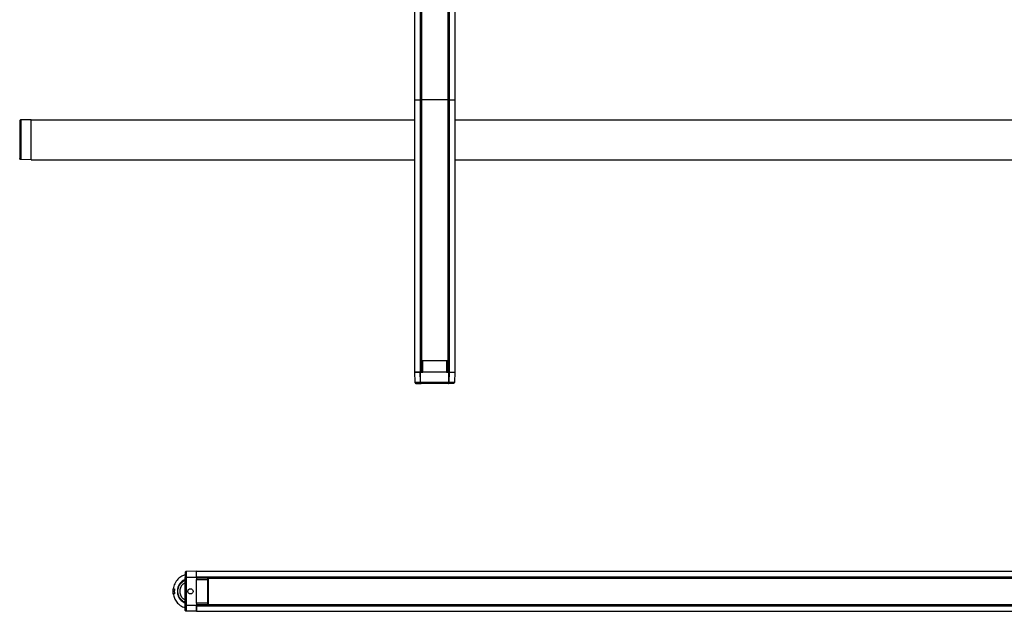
# Model space of a CAD drawing. Header units: millimetres. Extents: x 2355 to 3494, y 2627 to 6324.
# Tile 1 of 16: x 2355 to 2921, y 2811 to 3151. Entities that reach past the tile are written whole.
import ezdxf

# ---------------------------------------------------------------- set-up
doc = ezdxf.new("R2010")
doc.units = ezdxf.units.MM
doc.header["$LTSCALE"] = 20

msp = doc.modelspace()

# ---------------------------------------------------------------- linework, layer by layer
at = {"color": 7, "linetype": 'Continuous', "lineweight": 25}
for p, q in [((2581.94, 3183.52), (2581.94, 3105.26)), ((2585.1, 3183.52), (2585.1, 3105.26)), ((2585.54, 3183.52), (2585.54, 3105.26)), ((2585.71, 3183.52), (2585.71, 3105.26)), ((2585.89, 3183.52), (2585.89, 3105.26)), ((2600.99, 3183.52), (2600.99, 3105.26)), ((2601.19, 3183.52), (2601.19, 3105.26)), ((2601.35, 3183.52), (2601.35, 3105.26)), ((2601.78, 3183.52), (2601.78, 3105.26)), ((2604.94, 3183.52), (2604.94, 3105.26)), ((2581.94, 3105.26), (2581.94, 2948.91)), ((2585.1, 3105.26), (2585.1, 2948.91)), ((2585.54, 3105.26), (2585.54, 2948.91)), ((2585.54, 3105.26), (2585.71, 3105.26)), ((2585.71, 3105.26), (2585.71, 2955.41)), ((2585.89, 3105.26), (2585.89, 2955.41)), ((2600.99, 3105.26), (2585.89, 3105.26)), ((2600.99, 3105.26), (2600.99, 2955.41)), ((2601.19, 3105.26), (2601.19, 2955.41)), ((2601.19, 3105.26), (2601.35, 3105.26)), ((2601.35, 3105.26), (2601.35, 2948.91)), ((2601.78, 3105.26), (2601.78, 2948.91)), ((2604.94, 3105.26), (2604.94, 2948.91)), ((2361.63, 3093.91), (2355.82, 3093.8)), ((2361.63, 3093.91), (2581.94, 3093.91)), ((2604.94, 3093.91), (2931.94, 3093.91)), ((2361.63, 3070.91), (2355.82, 3071.01)), ((2361.63, 3070.91), (2581.94, 3070.91)), ((2604.94, 3070.91), (2931.94, 3070.91)), ((2585.74, 2955.41), (2585.74, 2948.91)), ((2585.74, 2955.41), (2585.74, 2948.91)), ((2585.96, 2955.41), (2585.85, 2948.91)), ((2600.99, 2955.41), (2585.89, 2955.41)), ((2585.89, 2955.41), (2585.89, 2951.7)), ((2600.3, 2955.41), (2586.59, 2955.41)), ((2586.59, 2948.91), (2586.59, 2955.41)), ((2600.3, 2955.41), (2600.3, 2948.91)), ((2601.05, 2948.91), (2600.94, 2955.41)), ((2601.14, 2955.41), (2601.14, 2948.91)), ((2601.14, 2955.41), (2601.14, 2948.91)), ((2581.94, 2948.91), (2582.05, 2943.09)), ((2585.24, 2943.09), (2585.2, 2948.91)), ((2585.39, 2943.09), (2585.35, 2948.91)), ((2585.35, 2948.91), (2586.59, 2948.91)), ((2600.3, 2948.91), (2586.59, 2948.91)), ((2600.3, 2948.91), (2601.54, 2948.91)), ((2601.49, 2943.09), (2601.54, 2948.91)), ((2601.69, 2948.91), (2601.65, 2943.09)), ((2604.94, 2948.91), (2604.84, 2943.09)), ((2585.39, 2943.09), (2601.49, 2943.09)), ((2601.27, 2942.41), (2585.62, 2942.41)), ((2456.63, 2834.41), (2450.82, 2834.3)), ((2456.63, 2834.41), (3480.44, 2834.41)), ((2450.13, 2815.08), (2450.13, 2830.73)), ((2450.82, 2831.11), (2456.63, 2831.15)), ((2450.82, 2830.96), (2456.63, 2831)), ((2450.82, 2830.96), (2450.82, 2814.85)), ((2456.63, 2831.25), (3480.44, 2831.25)), ((2456.63, 2831), (2456.63, 2829.76)), ((2456.63, 2830.81), (3480.44, 2830.81)), ((2456.63, 2830.61), (2463.44, 2830.61)), ((2456.63, 2830.61), (2463.44, 2830.61)), ((2463.14, 2830.39), (2456.63, 2830.5)), ((2456.63, 2816.05), (2456.63, 2829.76)), ((2456.63, 2829.76), (2463.14, 2829.76)), ((2463.44, 2830.46), (2459.42, 2830.46)), ((2463.14, 2816.05), (2463.14, 2829.76)), ((2463.44, 2830.66), (3473.94, 2830.66)), ((2463.44, 2830.46), (3473.94, 2830.46)), ((2463.44, 2830.46), (2463.44, 2815.36)), ((2443.19, 2822.91), (2443.93, 2822.91)), ((2443.33, 2824.41), (2443.9, 2824.41)), ((2443.9, 2821.41), (2443.33, 2821.41)), ((2456.63, 2816.05), (2456.63, 2814.81)), ((2463.14, 2816.05), (2456.63, 2816.05)), ((2450.82, 2814.85), (2456.63, 2814.81)), ((2456.63, 2814.66), (2450.82, 2814.7)), ((2456.63, 2811.41), (2450.82, 2811.51)), ((2456.63, 2815.3), (2463.14, 2815.41)), ((2456.63, 2815.36), (2463.44, 2815.36)), ((2456.63, 2815.21), (2463.44, 2815.21)), ((2456.63, 2815.21), (2463.44, 2815.21)), ((2456.63, 2815), (3480.44, 2815)), ((2456.63, 2814.57), (3480.44, 2814.57)), ((2456.63, 2811.41), (3480.44, 2811.41)), ((2463.44, 2815.36), (3473.94, 2815.36)), ((2463.44, 2815.17), (3473.94, 2815.17))]:
    msp.add_line(p, q, dxfattribs=at)
for points, degree in [([(2581.94, 3105.26), (2582.01, 3105.26), (2582.15, 3105.26)], 2), ([(2582.15, 3105.26), (2582.28, 3105.26), (2582.49, 3105.26), (2582.76, 3105.26)], 3), ([(2582.76, 3105.26), (2583.03, 3105.26), (2583.37, 3105.26), (2583.76, 3105.26)], 3), ([(2583.76, 3105.26), (2584.16, 3105.26), (2584.61, 3105.26), (2585.1, 3105.26)], 3), ([(2601.14, 3105.26), (2601.1, 3105.26), (2601.04, 3105.26), (2600.99, 3105.26)], 3), ([(2601.19, 3105.26), (2601.17, 3105.26), (2601.14, 3105.26)], 2), ([(2601.78, 3105.26), (2602.28, 3105.26), (2602.73, 3105.26), (2603.12, 3105.26)], 3), ([(2603.12, 3105.26), (2603.52, 3105.26), (2603.86, 3105.26), (2604.13, 3105.26)], 3), ([(2604.13, 3105.26), (2604.4, 3105.26), (2604.61, 3105.26), (2604.74, 3105.26)], 3), ([(2604.74, 3105.26), (2604.88, 3105.26), (2604.94, 3105.26)], 2), ([(2355.13, 3093.1), (2355.13, 3093.05), (2355.13, 3092.93)], 2), ([(2355.13, 3092.93), (2355.13, 3092.8), (2355.13, 3092.61), (2355.13, 3092.35)], 3), ([(2355.82, 3093.8), (2355.82, 3093.74), (2355.82, 3093.61)], 2), ([(2355.82, 3093.61), (2355.82, 3093.48), (2355.82, 3093.28), (2355.82, 3093)], 3), ([(2355.82, 3093), (2355.82, 3092.73), (2355.82, 3092.37), (2355.82, 3091.95)], 3), ([(2361.63, 3093.71), (2361.63, 3093.85), (2361.63, 3093.91)], 2), ([(2361.63, 3093.71), (2361.63, 3093.85), (2361.63, 3093.91)], 2), ([(2361.63, 3093.1), (2361.63, 3093.38), (2361.63, 3093.58), (2361.63, 3093.71)], 3), ([(2361.63, 3093.1), (2361.63, 3093.38), (2361.63, 3093.58), (2361.63, 3093.71)], 3), ([(2361.63, 3092.03), (2361.63, 3092.46), (2361.63, 3092.82), (2361.63, 3093.1)], 3), ([(2361.63, 3092.03), (2361.63, 3092.46), (2361.63, 3092.82), (2361.63, 3093.1)], 3), ([(2355.13, 3092.35), (2355.13, 3092.09), (2355.13, 3091.76), (2355.13, 3091.36)], 3), ([(2355.13, 3091.36), (2355.13, 3090.96), (2355.13, 3090.49), (2355.13, 3089.97)], 3), ([(2355.13, 3089.97), (2355.13, 3089.45), (2355.13, 3088.87), (2355.13, 3088.26)], 3), ([(2355.13, 3088.26), (2355.13, 3087.65), (2355.13, 3087), (2355.13, 3086.34)], 3), ([(2355.82, 3091.95), (2355.82, 3091.52), (2355.82, 3091.02), (2355.82, 3090.47)], 3), ([(2355.82, 3090.47), (2355.82, 3089.91), (2355.82, 3089.29), (2355.82, 3088.64)], 3), ([(2355.82, 3088.64), (2355.82, 3087.99), (2355.82, 3087.3), (2355.82, 3086.6)], 3), ([(2361.63, 3090.54), (2361.63, 3091.1), (2361.63, 3091.6), (2361.63, 3092.03)], 3), ([(2361.63, 3090.54), (2361.63, 3091.1), (2361.63, 3091.6), (2361.63, 3092.03)], 3), ([(2361.63, 3088.7), (2361.63, 3089.36), (2361.63, 3089.98), (2361.63, 3090.54)], 3), ([(2361.63, 3088.7), (2361.63, 3089.36), (2361.63, 3089.98), (2361.63, 3090.54)], 3), ([(2361.63, 3086.64), (2361.63, 3087.35), (2361.63, 3088.04), (2361.63, 3088.7)], 3), ([(2361.63, 3086.64), (2361.63, 3087.35), (2361.63, 3088.04), (2361.63, 3088.7)], 3), ([(2355.13, 3086.34), (2355.13, 3085.69), (2355.13, 3085.01), (2355.13, 3084.35)], 3), ([(2355.13, 3084.35), (2355.13, 3083.69), (2355.13, 3083.04), (2355.13, 3082.41)], 3), ([(2355.13, 3082.41), (2355.13, 3081.78), (2355.13, 3081.12), (2355.13, 3080.46)], 3), ([(2355.82, 3086.6), (2355.82, 3085.9), (2355.82, 3085.19), (2355.82, 3084.48)], 3), ([(2355.82, 3084.48), (2355.82, 3083.77), (2355.82, 3083.08), (2355.82, 3082.41)], 3), ([(2355.82, 3082.41), (2355.82, 3081.73), (2355.82, 3081.04), (2355.82, 3080.33)], 3), ([(2361.63, 3084.5), (2361.63, 3085.21), (2361.63, 3085.93), (2361.63, 3086.64)], 3), ([(2361.63, 3084.5), (2361.63, 3085.21), (2361.63, 3085.93), (2361.63, 3086.64)], 3), ([(2361.63, 3082.41), (2361.63, 3083.08), (2361.63, 3083.79), (2361.63, 3084.5)], 3), ([(2361.63, 3082.41), (2361.63, 3083.08), (2361.63, 3083.79), (2361.63, 3084.5)], 3), ([(2361.63, 3080.31), (2361.63, 3081.03), (2361.63, 3081.73), (2361.63, 3082.41)], 3), ([(2361.63, 3080.31), (2361.63, 3081.03), (2361.63, 3081.73), (2361.63, 3082.41)], 3), ([(2355.13, 3080.46), (2355.13, 3079.8), (2355.13, 3079.13), (2355.13, 3078.47)], 3), ([(2355.13, 3078.47), (2355.13, 3077.81), (2355.13, 3077.16), (2355.13, 3076.55)], 3), ([(2355.13, 3076.55), (2355.13, 3075.94), (2355.13, 3075.36), (2355.13, 3074.84)], 3), ([(2355.82, 3080.33), (2355.82, 3079.63), (2355.82, 3078.91), (2355.82, 3078.21)], 3), ([(2355.82, 3078.21), (2355.82, 3077.51), (2355.82, 3076.82), (2355.82, 3076.17)], 3), ([(2355.82, 3076.17), (2355.82, 3075.52), (2355.82, 3074.9), (2355.82, 3074.35)], 3), ([(2361.63, 3078.17), (2361.63, 3078.88), (2361.63, 3079.6), (2361.63, 3080.31)], 3), ([(2361.63, 3078.17), (2361.63, 3078.88), (2361.63, 3079.6), (2361.63, 3080.31)], 3), ([(2361.63, 3076.11), (2361.63, 3076.77), (2361.63, 3077.46), (2361.63, 3078.17)], 3), ([(2361.63, 3076.11), (2361.63, 3076.77), (2361.63, 3077.46), (2361.63, 3078.17)], 3), ([(2361.63, 3074.27), (2361.63, 3074.84), (2361.63, 3075.46), (2361.63, 3076.11)], 3), ([(2361.63, 3074.27), (2361.63, 3074.84), (2361.63, 3075.46), (2361.63, 3076.11)], 3), ([(2355.13, 3074.84), (2355.13, 3074.32), (2355.13, 3073.85), (2355.13, 3073.45)], 3), ([(2355.13, 3073.45), (2355.13, 3073.05), (2355.13, 3072.72), (2355.13, 3072.46)], 3), ([(2355.13, 3072.46), (2355.13, 3072.2), (2355.13, 3072.01), (2355.13, 3071.89)], 3), ([(2355.13, 3071.89), (2355.13, 3071.76), (2355.13, 3071.71)], 2), ([(2355.82, 3074.35), (2355.82, 3073.79), (2355.82, 3073.29), (2355.82, 3072.87)], 3), ([(2355.82, 3072.87), (2355.82, 3072.44), (2355.82, 3072.09), (2355.82, 3071.81)], 3), ([(2355.82, 3071.81), (2355.82, 3071.53), (2355.82, 3071.33), (2355.82, 3071.2)], 3), ([(2355.82, 3071.2), (2355.82, 3071.07), (2355.82, 3071.01)], 2), ([(2361.63, 3072.78), (2361.63, 3073.21), (2361.63, 3073.71), (2361.63, 3074.27)], 3), ([(2361.63, 3072.78), (2361.63, 3073.21), (2361.63, 3073.71), (2361.63, 3074.27)], 3), ([(2361.63, 3071.71), (2361.63, 3071.99), (2361.63, 3072.35), (2361.63, 3072.78)], 3), ([(2361.63, 3071.71), (2361.63, 3071.99), (2361.63, 3072.35), (2361.63, 3072.78)], 3), ([(2361.63, 3071.1), (2361.63, 3071.23), (2361.63, 3071.43), (2361.63, 3071.71)], 3), ([(2361.63, 3071.1), (2361.63, 3071.23), (2361.63, 3071.43), (2361.63, 3071.71)], 3), ([(2361.63, 3070.91), (2361.63, 3070.97), (2361.63, 3071.1)], 2), ([(2361.63, 3070.91), (2361.63, 3070.97), (2361.63, 3071.1)], 2), ([(2586, 2955.41), (2585.97, 2955.41), (2585.95, 2955.41)], 2), ([(2586.14, 2955.41), (2586.08, 2955.41), (2586.03, 2955.41), (2586, 2955.41)], 3), ([(2586.34, 2955.41), (2586.26, 2955.41), (2586.19, 2955.41), (2586.14, 2955.41)], 3), ([(2586.59, 2955.41), (2586.51, 2955.41), (2586.42, 2955.41), (2586.34, 2955.41)], 3), ([(2600.54, 2955.41), (2600.46, 2955.41), (2600.38, 2955.41), (2600.3, 2955.41)], 3), ([(2600.75, 2955.41), (2600.69, 2955.41), (2600.61, 2955.41), (2600.54, 2955.41)], 3), ([(2600.89, 2955.41), (2600.86, 2955.41), (2600.81, 2955.41), (2600.75, 2955.41)], 3), ([(2600.94, 2955.41), (2600.92, 2955.41), (2600.89, 2955.41)], 2), ([(2601.14, 2955.41), (2601.1, 2955.41), (2601.04, 2955.41), (2600.99, 2955.41)], 3), ([(2601.19, 2955.41), (2601.17, 2955.41), (2601.14, 2955.41)], 2), ([(2581.94, 2948.91), (2582.01, 2948.91), (2582.15, 2948.91)], 2), ([(2582.13, 2948.91), (2582, 2948.91), (2581.94, 2948.91)], 2), ([(2582.72, 2948.91), (2582.45, 2948.91), (2582.26, 2948.91), (2582.13, 2948.91)], 3), ([(2582.15, 2948.91), (2582.28, 2948.91), (2582.49, 2948.91), (2582.76, 2948.91)], 3), ([(2583.75, 2948.91), (2583.33, 2948.91), (2582.99, 2948.91), (2582.72, 2948.91)], 3), ([(2582.76, 2948.91), (2583.03, 2948.91), (2583.37, 2948.91), (2583.76, 2948.91)], 3), ([(2585.2, 2948.91), (2584.65, 2948.91), (2584.16, 2948.91), (2583.75, 2948.91)], 3), ([(2583.76, 2948.91), (2584.16, 2948.91), (2584.61, 2948.91), (2585.1, 2948.91)], 3), ([(2601.69, 2948.91), (2601.65, 2948.91), (2601.6, 2948.91), (2601.54, 2948.91)], 3), ([(2601.78, 2948.91), (2602.28, 2948.91), (2602.73, 2948.91), (2603.12, 2948.91)], 3), ([(2603.12, 2948.91), (2603.52, 2948.91), (2603.86, 2948.91), (2604.13, 2948.91)], 3), ([(2604.13, 2948.91), (2604.4, 2948.91), (2604.61, 2948.91), (2604.74, 2948.91)], 3), ([(2604.74, 2948.91), (2604.88, 2948.91), (2604.94, 2948.91)], 2), ([(2582.05, 2943.09), (2582.1, 2943.09), (2582.23, 2943.09)], 2), ([(2582.23, 2943.09), (2582.35, 2943.09), (2582.54, 2943.09), (2582.81, 2943.09)], 3), ([(2582.75, 2942.41), (2582.8, 2942.41), (2582.91, 2942.41)], 2), ([(2582.81, 2943.09), (2583.07, 2943.09), (2583.41, 2943.09), (2583.82, 2943.09)], 3), ([(2582.91, 2942.41), (2583.02, 2942.41), (2583.19, 2942.41), (2583.43, 2942.41)], 3), ([(2583.43, 2942.41), (2583.67, 2942.41), (2583.97, 2942.41), (2584.34, 2942.41)], 3), ([(2583.82, 2943.09), (2584.22, 2943.09), (2584.7, 2943.09), (2585.24, 2943.09)], 3), ([(2584.34, 2942.41), (2584.7, 2942.41), (2585.14, 2942.41), (2585.62, 2942.41)], 3), ([(2585.39, 2943.09), (2585.34, 2943.09), (2585.28, 2943.09), (2585.24, 2943.09)], 3), ([(2601.49, 2943.09), (2601.55, 2943.09), (2601.61, 2943.09), (2601.65, 2943.09)], 3), ([(2601.65, 2943.09), (2602.18, 2943.09), (2602.66, 2943.09), (2603.07, 2943.09)], 3), ([(2603.07, 2943.09), (2603.48, 2943.09), (2603.82, 2943.09), (2604.08, 2943.09)], 3), ([(2604.08, 2943.09), (2604.34, 2943.09), (2604.54, 2943.09), (2604.66, 2943.09)], 3), ([(2604.66, 2943.09), (2604.79, 2943.09), (2604.84, 2943.09)], 2), ([(2450.13, 2833.6), (2450.13, 2833.55), (2450.13, 2833.44)], 2), ([(2450.13, 2833.44), (2450.13, 2833.33), (2450.13, 2833.16), (2450.13, 2832.92)], 3), ([(2450.13, 2832.92), (2450.13, 2832.68), (2450.13, 2832.38), (2450.13, 2832.01)], 3), ([(2450.82, 2834.3), (2450.82, 2834.25), (2450.82, 2834.12)], 2), ([(2450.82, 2834.12), (2450.82, 2834), (2450.82, 2833.81), (2450.82, 2833.54)], 3), ([(2450.82, 2833.54), (2450.82, 2833.28), (2450.82, 2832.94), (2450.82, 2832.53)], 3), ([(2456.63, 2834.2), (2456.63, 2834.34), (2456.63, 2834.41)], 2), ([(2456.63, 2834.22), (2456.63, 2834.35), (2456.63, 2834.41)], 2), ([(2456.63, 2833.63), (2456.63, 2833.9), (2456.63, 2834.09), (2456.63, 2834.22)], 3), ([(2456.63, 2833.59), (2456.63, 2833.86), (2456.63, 2834.07), (2456.63, 2834.2)], 3), ([(2456.63, 2832.6), (2456.63, 2833.02), (2456.63, 2833.36), (2456.63, 2833.63)], 3), ([(2456.63, 2832.59), (2456.63, 2832.98), (2456.63, 2833.32), (2456.63, 2833.59)], 3), ([(2450.13, 2832.01), (2450.13, 2831.65), (2450.13, 2831.21), (2450.13, 2830.73)], 3), ([(2450.82, 2830.96), (2450.81, 2831.01), (2450.81, 2831.07), (2450.82, 2831.11)], 3), ([(2450.82, 2832.53), (2450.82, 2832.13), (2450.82, 2831.65), (2450.82, 2831.11)], 3), ([(2456.63, 2831.15), (2456.63, 2831.7), (2456.63, 2832.19), (2456.63, 2832.6)], 3), ([(2456.63, 2831.25), (2456.63, 2831.74), (2456.63, 2832.19), (2456.63, 2832.59)], 3), ([(2463.14, 2830.35), (2463.14, 2830.38), (2463.14, 2830.4)], 2), ([(2463.14, 2830.21), (2463.14, 2830.27), (2463.14, 2830.32), (2463.14, 2830.35)], 3), ([(2463.14, 2830.01), (2463.14, 2830.08), (2463.14, 2830.16), (2463.14, 2830.21)], 3), ([(2463.14, 2829.76), (2463.14, 2829.84), (2463.14, 2829.93), (2463.14, 2830.01)], 3), ([(2463.44, 2830.66), (2463.44, 2830.64), (2463.44, 2830.6)], 2), ([(2463.44, 2830.6), (2463.44, 2830.56), (2463.44, 2830.5), (2463.44, 2830.46)], 3), ([(2443.31, 2824.4), (2443.32, 2824.4), (2443.32, 2824.41), (2443.33, 2824.41)], 3), ([(2443.33, 2821.41), (2443.32, 2821.41), (2443.32, 2821.41), (2443.31, 2821.41)], 3), ([(2463.14, 2815.81), (2463.14, 2815.89), (2463.14, 2815.97), (2463.14, 2816.05)], 3), ([(2450.82, 2814.85), (2450.81, 2814.8), (2450.81, 2814.74), (2450.82, 2814.7)], 3), ([(2450.82, 2814.7), (2450.82, 2814.16), (2450.82, 2813.69), (2450.82, 2813.28)], 3), ([(2450.82, 2813.28), (2450.82, 2812.87), (2450.82, 2812.53), (2450.82, 2812.27)], 3), ([(2450.82, 2812.27), (2450.82, 2812), (2450.82, 2811.81), (2450.82, 2811.69)], 3), ([(2450.82, 2811.69), (2450.82, 2811.56), (2450.82, 2811.51)], 2), ([(2456.63, 2814.66), (2456.63, 2814.7), (2456.63, 2814.75), (2456.63, 2814.81)], 3), ([(2456.63, 2813.23), (2456.63, 2813.62), (2456.63, 2814.07), (2456.63, 2814.57)], 3), ([(2456.63, 2812.22), (2456.63, 2812.49), (2456.63, 2812.83), (2456.63, 2813.23)], 3), ([(2456.63, 2811.61), (2456.63, 2811.74), (2456.63, 2811.95), (2456.63, 2812.22)], 3), ([(2456.63, 2811.41), (2456.63, 2811.47), (2456.63, 2811.61)], 2), ([(2463.14, 2815.6), (2463.14, 2815.66), (2463.14, 2815.74), (2463.14, 2815.81)], 3), ([(2463.14, 2815.46), (2463.14, 2815.49), (2463.14, 2815.54), (2463.14, 2815.6)], 3), ([(2463.14, 2815.41), (2463.14, 2815.43), (2463.14, 2815.46)], 2)]:
    msp.add_open_spline(points, degree=degree, dxfattribs=at)
for points, knots in [([(2585.1, 3105.26), (2585.13, 3105.26), (2585.18, 3105.26), (2585.27, 3105.26), (2585.33, 3105.26), (2585.41, 3105.26), (2585.46, 3105.26), (2585.52, 3105.26), (2585.54, 3105.26), (2585.54, 3105.26)], [0, 0, 0, 0, 0.25, 0.25, 0.5, 0.5, 0.75, 0.75, 1, 1, 1, 1]), ([(2585.89, 3105.26), (2585.86, 3105.26), (2585.8, 3105.26), (2585.73, 3105.26), (2585.72, 3105.26), (2585.71, 3105.26)], [0, 0, 0, 0, 0.386974, 0.771179, 1, 1, 1, 1]), ([(2601.35, 3105.26), (2601.35, 3105.26), (2601.37, 3105.26), (2601.43, 3105.26), (2601.47, 3105.26), (2601.56, 3105.26), (2601.61, 3105.26), (2601.71, 3105.26), (2601.75, 3105.26), (2601.78, 3105.26)], [0, 0, 0, 0, 0.25, 0.25, 0.5, 0.5, 0.75, 0.75, 1, 1, 1, 1]), ([(2355.82, 3093.8), (2355.73, 3093.8), (2355.65, 3093.79), (2355.48, 3093.72), (2355.39, 3093.66), (2355.26, 3093.53), (2355.21, 3093.44), (2355.14, 3093.27), (2355.13, 3093.19), (2355.13, 3093.1)], [0, 0, 0, 0, 0.25, 0.25, 0.5, 0.5, 0.75, 0.75, 1, 1, 1, 1]), ([(2355.82, 3071.01), (2355.73, 3071.01), (2355.65, 3071.03), (2355.48, 3071.1), (2355.39, 3071.15), (2355.26, 3071.29), (2355.21, 3071.37), (2355.14, 3071.54), (2355.13, 3071.63), (2355.13, 3071.71)], [0, 0, 0, 0, 0.25, 0.25, 0.5, 0.5, 0.75, 0.75, 1, 1, 1, 1]), ([(2585.89, 2955.41), (2585.86, 2955.41), (2585.8, 2955.41), (2585.73, 2955.41), (2585.72, 2955.41), (2585.71, 2955.41)], [0, 0, 0, 0, 0.3869743, 0.7711788, 1, 1, 1, 1]), ([(2585.2, 2948.91), (2585.21, 2948.91), (2585.23, 2948.91), (2585.26, 2948.91), (2585.3, 2948.91), (2585.33, 2948.91), (2585.35, 2948.91)], [0, 0, 0, 0, 0.248605, 0.499937, 0.748628, 1, 1, 1, 1]), ([(2601.69, 2948.91), (2601.76, 2948.91), (2601.91, 2948.91), (2602.12, 2948.91), (2602.32, 2948.91), (2602.52, 2948.91), (2602.71, 2948.91), (2602.89, 2948.91), (2603.22, 2948.91), (2603.65, 2948.91), (2604.12, 2948.91), (2604.49, 2948.91), (2604.71, 2948.91), (2604.83, 2948.91), (2604.9, 2948.91), (2604.94, 2948.91), (2604.94, 2948.91), (2604.94, 2948.91)], [0, 0, 0, 0, 0.035478, 0.070899, 0.106288, 0.141668, 0.177062, 0.212492, 0.247984, 0.373967, 0.500007, 0.62599, 0.75203, 0.814074, 0.876001, 0.937934, 1, 1, 1, 1]), ([(2582.05, 2943.09), (2582.05, 2943.01), (2582.06, 2942.92), (2582.13, 2942.75), (2582.19, 2942.67), (2582.32, 2942.54), (2582.41, 2942.49), (2582.58, 2942.42), (2582.66, 2942.41), (2582.75, 2942.41)], [0, 0, 0, 0, 0.25, 0.25, 0.5, 0.5, 0.75, 0.75, 1, 1, 1, 1]), ([(2585.62, 2942.41), (2585.61, 2942.41), (2585.58, 2942.41), (2585.53, 2942.42), (2585.48, 2942.46), (2585.42, 2942.51), (2585.36, 2942.59), (2585.31, 2942.7), (2585.27, 2942.83), (2585.25, 2942.96), (2585.24, 2943.05), (2585.24, 2943.09)], [0, 0, 0, 0, 0.078802, 0.160746, 0.24542, 0.366703, 0.490341, 0.625513, 0.75686, 0.882212, 1, 1, 1, 1]), ([(2585.62, 2942.41), (2585.56, 2942.41), (2585.51, 2942.47), (2585.42, 2942.72), (2585.39, 2942.9), (2585.39, 2943.09)], [0, 0, 0, 0, 0.5, 0.5, 1, 1, 1, 1]), ([(2601.27, 2942.41), (2601.27, 2942.41), (2601.29, 2942.41), (2601.32, 2942.42), (2601.35, 2942.46), (2601.39, 2942.51), (2601.42, 2942.59), (2601.45, 2942.7), (2601.48, 2942.83), (2601.49, 2942.96), (2601.49, 2943.05), (2601.49, 2943.09)], [0, 0, 0, 0, 0.078808, 0.160777, 0.245494, 0.367725, 0.490315, 0.626086, 0.757608, 0.882749, 1, 1, 1, 1]), ([(2601.65, 2943.09), (2601.64, 2943.07), (2601.64, 2943.02), (2601.64, 2942.94), (2601.62, 2942.87), (2601.61, 2942.79), (2601.58, 2942.72), (2601.56, 2942.65), (2601.52, 2942.58), (2601.46, 2942.5), (2601.39, 2942.44), (2601.33, 2942.41), (2601.29, 2942.41), (2601.27, 2942.41)], [0, 0, 0, 0, 0.066541, 0.135756, 0.207443, 0.281313, 0.357005, 0.434095, 0.512122, 0.633844, 0.7914, 0.898151, 1, 1, 1, 1]), ([(2604.14, 2942.41), (2604.14, 2942.41), (2604.14, 2942.41), (2604.12, 2942.41), (2604.1, 2942.41), (2604.06, 2942.41), (2604.02, 2942.41), (2603.92, 2942.41), (2603.74, 2942.41), (2603.42, 2942.41), (2603, 2942.41), (2602.56, 2942.41), (2602.12, 2942.41), (2601.71, 2942.41), (2601.41, 2942.41), (2601.27, 2942.41)], [0, 0, 0, 0, 0.041401, 0.082735, 0.124038, 0.165345, 0.20669, 0.248108, 0.374029, 0.500013, 0.625934, 0.751918, 0.834645, 0.917246, 1, 1, 1, 1]), ([(2604.84, 2943.09), (2604.84, 2943.01), (2604.82, 2942.92), (2604.75, 2942.75), (2604.7, 2942.67), (2604.56, 2942.54), (2604.48, 2942.49), (2604.31, 2942.42), (2604.22, 2942.41), (2604.14, 2942.41)], [0, 0, 0, 0, 0.25, 0.25, 0.5, 0.5, 0.75, 0.75, 1, 1, 1, 1]), ([(2450.82, 2834.3), (2450.73, 2834.3), (2450.65, 2834.29), (2450.48, 2834.22), (2450.39, 2834.16), (2450.26, 2834.03), (2450.21, 2833.94), (2450.14, 2833.77), (2450.13, 2833.69), (2450.13, 2833.6)], [0, 0, 0, 0, 0.25, 0.25, 0.5, 0.5, 0.75, 0.75, 1, 1, 1, 1]), ([(2450.13, 2832.36), (2449.47, 2832.13), (2447.94, 2831.59), (2445.83, 2829.86), (2444.03, 2827.4), (2443.54, 2825.38), (2443.31, 2824.4)], [0, 0, 0, 0, 0.188993, 0.438786, 0.728299, 1, 1, 1, 1]), ([(2450.13, 2829.72), (2449.33, 2829.28), (2447.62, 2828.34), (2446.04, 2825.81), (2445.48, 2822.91), (2446.04, 2820), (2447.62, 2817.47), (2449.33, 2816.53), (2450.13, 2816.09)], [0, 0, 0, 0, 0.157532, 0.335541, 0.5, 0.664459, 0.842468, 1, 1, 1, 1]), ([(2450.13, 2816.48), (2449.41, 2816.88), (2447.83, 2817.75), (2446.36, 2820.13), (2445.82, 2822.91), (2446.36, 2825.68), (2447.83, 2828.06), (2449.41, 2828.93), (2450.13, 2829.33)], [0, 0, 0, 0, 0.150632, 0.332227, 0.5, 0.667773, 0.849368, 1, 1, 1, 1]), ([(2450.13, 2817.89), (2449.72, 2818.12), (2448.59, 2818.76), (2447.51, 2820.6), (2447.04, 2822.91), (2447.51, 2825.21), (2448.59, 2827.05), (2449.72, 2827.69), (2450.13, 2827.92)], [0, 0, 0, 0, 0.115549, 0.31538, 0.5, 0.68462, 0.884451, 1, 1, 1, 1]), ([(2450.13, 2830.73), (2450.13, 2830.74), (2450.13, 2830.77), (2450.15, 2830.82), (2450.18, 2830.87), (2450.23, 2830.93), (2450.31, 2830.99), (2450.42, 2831.04), (2450.55, 2831.08), (2450.68, 2831.1), (2450.77, 2831.11), (2450.82, 2831.11)], [0, 0, 0, 0, 0.0788015, 0.1607459, 0.2454197, 0.3667034, 0.4903407, 0.6255126, 0.75686, 0.8822119, 1, 1, 1, 1]), ([(2450.13, 2830.73), (2450.13, 2830.78), (2450.19, 2830.84), (2450.44, 2830.93), (2450.62, 2830.96), (2450.82, 2830.96)], [0, 0, 0, 0, 0.5, 0.5, 1, 1, 1, 1]), ([(2456.63, 2831.15), (2456.63, 2831.14), (2456.63, 2831.12), (2456.63, 2831.09), (2456.63, 2831.05), (2456.63, 2831.02), (2456.63, 2831)], [0, 0, 0, 0, 0.248605, 0.499937, 0.748628, 1, 1, 1, 1]), ([(2463.41, 2830.31), (2463.41, 2830.31), (2463.38, 2830.34), (2463.29, 2830.38), (2463.2, 2830.39), (2463.14, 2830.4)], [0, 0, 0, 0, 0.013001, 0.358017, 1, 1, 1, 1]), ([(2463.14, 2830.4), (2463.2, 2830.39), (2463.29, 2830.38), (2463.38, 2830.33), (2463.41, 2830.31), (2463.41, 2830.31)], [0, 0, 0, 0, 0.643216, 0.988894, 1, 1, 1, 1]), ([(2463.14, 2829.76), (2463.2, 2829.76), (2463.29, 2829.76), (2463.39, 2829.76), (2463.43, 2829.76), (2463.44, 2829.76)], [0, 0, 0, 0, 0.554084, 0.851861, 1, 1, 1, 1]), ([(2443.19, 2822.91), (2443.19, 2822.93), (2443.19, 2822.99), (2443.2, 2823.07), (2443.2, 2823.16), (2443.2, 2823.27), (2443.21, 2823.4), (2443.22, 2823.58), (2443.23, 2823.79), (2443.25, 2824), (2443.27, 2824.16), (2443.29, 2824.27), (2443.3, 2824.36), (2443.3, 2824.38), (2443.31, 2824.4)], [0, 0, 0, 0, 0.030791, 0.06179, 0.09323, 0.125338, 0.186904, 0.250552, 0.370169, 0.500652, 0.622165, 0.749551, 0.874198, 1, 1, 1, 1]), ([(2443.31, 2821.41), (2443.3, 2821.42), (2443.3, 2821.43), (2443.3, 2821.46), (2443.29, 2821.49), (2443.29, 2821.55), (2443.27, 2821.65), (2443.25, 2821.81), (2443.23, 2822.01), (2443.22, 2822.23), (2443.21, 2822.41), (2443.2, 2822.57), (2443.19, 2822.74), (2443.19, 2822.85), (2443.19, 2822.91)], [0, 0, 0, 0, 0.0626965, 0.1249257, 0.18688, 0.2487519, 0.3765454, 0.4984986, 0.6289299, 0.7485588, 0.8122435, 0.8742137, 0.9381453, 1, 1, 1, 1]), ([(2443.9, 2824.41), (2443.91, 2824.4), (2443.91, 2824.4), (2443.92, 2824.39), (2443.93, 2824.37), (2443.94, 2824.33), (2443.94, 2824.27), (2443.95, 2824.16), (2443.95, 2823.97), (2443.94, 2823.78), (2443.94, 2823.62), (2443.94, 2823.47), (2443.93, 2823.3), (2443.93, 2823.1), (2443.93, 2822.97), (2443.93, 2822.91)], [0, 0, 0, 0, 0.050586, 0.100579, 0.150296, 0.200058, 0.250177, 0.375213, 0.499773, 0.624545, 0.687179, 0.749383, 0.833182, 0.916248, 1, 1, 1, 1]), ([(2443.93, 2822.91), (2443.93, 2822.87), (2443.93, 2822.79), (2443.93, 2822.67), (2443.93, 2822.56), (2443.93, 2822.44), (2443.94, 2822.28), (2443.94, 2822.07), (2443.95, 2821.84), (2443.95, 2821.68), (2443.95, 2821.58), (2443.94, 2821.51), (2443.93, 2821.45), (2443.92, 2821.41), (2443.91, 2821.41), (2443.9, 2821.41)], [0, 0, 0, 0, 0.050314, 0.100185, 0.149916, 0.19981, 0.250171, 0.374821, 0.499783, 0.624558, 0.687097, 0.749378, 0.832832, 0.915878, 1, 1, 1, 1]), ([(2453.19, 2821.41), (2453.02, 2821.41), (2452.83, 2821.44), (2452.46, 2821.58), (2452.28, 2821.7), (2451.99, 2821.99), (2451.87, 2822.17), (2451.73, 2822.54), (2451.69, 2822.73), (2451.69, 2823.08), (2451.73, 2823.27), (2451.87, 2823.64), (2451.99, 2823.82), (2452.28, 2824.11), (2452.46, 2824.23), (2452.83, 2824.37), (2453.02, 2824.41), (2453.19, 2824.41)], [0, 0, 0, 0, 0.125, 0.125, 0.25, 0.25, 0.375, 0.375, 0.5, 0.5, 0.625, 0.625, 0.75, 0.75, 0.875, 0.875, 1, 1, 1, 1]), ([(2453.19, 2824.41), (2453.37, 2824.41), (2453.56, 2824.37), (2453.93, 2824.23), (2454.11, 2824.11), (2454.4, 2823.82), (2454.52, 2823.64), (2454.66, 2823.27), (2454.69, 2823.08), (2454.69, 2822.73), (2454.66, 2822.54), (2454.52, 2822.17), (2454.4, 2821.99), (2454.11, 2821.7), (2453.93, 2821.58), (2453.56, 2821.44), (2453.37, 2821.41), (2453.19, 2821.41)], [0, 0, 0, 0, 0.125, 0.125, 0.25, 0.25, 0.375, 0.375, 0.5, 0.5, 0.625, 0.625, 0.75, 0.75, 0.875, 0.875, 1, 1, 1, 1]), ([(2443.31, 2821.41), (2443.49, 2820.59), (2443.88, 2818.88), (2445.3, 2816.59), (2447.36, 2814.56), (2449.17, 2813.8), (2450.13, 2813.41)], [0, 0, 0, 0, 0.22894, 0.47206, 0.721418, 1, 1, 1, 1]), ([(2463.44, 2816.05), (2463.43, 2816.05), (2463.39, 2816.05), (2463.29, 2816.05), (2463.2, 2816.05), (2463.14, 2816.05)], [0, 0, 0, 0, 0.1481393, 0.4459159, 1, 1, 1, 1]), ([(2450.13, 2815.08), (2450.13, 2815.08), (2450.13, 2815.06), (2450.15, 2815.03), (2450.18, 2815), (2450.23, 2814.96), (2450.31, 2814.93), (2450.42, 2814.9), (2450.55, 2814.87), (2450.68, 2814.86), (2450.77, 2814.86), (2450.82, 2814.85)], [0, 0, 0, 0, 0.078808, 0.160777, 0.245494, 0.367725, 0.490315, 0.626086, 0.757608, 0.882749, 1, 1, 1, 1]), ([(2450.82, 2814.7), (2450.79, 2814.71), (2450.74, 2814.71), (2450.66, 2814.71), (2450.59, 2814.73), (2450.51, 2814.74), (2450.44, 2814.77), (2450.37, 2814.79), (2450.3, 2814.83), (2450.22, 2814.89), (2450.16, 2814.95), (2450.13, 2815.02), (2450.13, 2815.06), (2450.13, 2815.08)], [0, 0, 0, 0, 0.066541, 0.135756, 0.207443, 0.281313, 0.357005, 0.434095, 0.512122, 0.633844, 0.7914, 0.898151, 1, 1, 1, 1]), ([(2450.13, 2812.21), (2450.13, 2812.21), (2450.13, 2812.21), (2450.13, 2812.23), (2450.13, 2812.25), (2450.13, 2812.29), (2450.13, 2812.33), (2450.13, 2812.43), (2450.13, 2812.61), (2450.13, 2812.93), (2450.13, 2813.35), (2450.13, 2813.79), (2450.13, 2814.23), (2450.13, 2814.64), (2450.13, 2814.94), (2450.13, 2815.08)], [0, 0, 0, 0, 0.041401, 0.082735, 0.124038, 0.165345, 0.20669, 0.248108, 0.374029, 0.500013, 0.625934, 0.751918, 0.834645, 0.917246, 1, 1, 1, 1]), ([(2450.82, 2811.51), (2450.73, 2811.51), (2450.65, 2811.53), (2450.48, 2811.6), (2450.39, 2811.65), (2450.26, 2811.79), (2450.21, 2811.87), (2450.14, 2812.04), (2450.13, 2812.13), (2450.13, 2812.21)], [0, 0, 0, 0, 0.25, 0.25, 0.5, 0.5, 0.75, 0.75, 1, 1, 1, 1]), ([(2456.63, 2814.66), (2456.63, 2814.59), (2456.63, 2814.44), (2456.63, 2814.23), (2456.63, 2814.03), (2456.63, 2813.83), (2456.63, 2813.64), (2456.63, 2813.46), (2456.63, 2813.13), (2456.63, 2812.7), (2456.63, 2812.23), (2456.63, 2811.86), (2456.63, 2811.64), (2456.63, 2811.52), (2456.63, 2811.45), (2456.63, 2811.41), (2456.63, 2811.41), (2456.63, 2811.41)], [0, 0, 0, 0, 0.035478, 0.070899, 0.106288, 0.141668, 0.177062, 0.212492, 0.247984, 0.373967, 0.500007, 0.62599, 0.75203, 0.814074, 0.876001, 0.937934, 1, 1, 1, 1]), ([(2463.14, 2815.41), (2463.2, 2815.42), (2463.28, 2815.43), (2463.36, 2815.47), (2463.38, 2815.48)], [0, 0, 0, 0, 0.733632, 1, 1, 1, 1]), ([(2463.38, 2815.48), (2463.36, 2815.47), (2463.28, 2815.43), (2463.2, 2815.42), (2463.14, 2815.41)], [0, 0, 0, 0, 0.264598, 1, 1, 1, 1]), ([(2463.44, 2815.36), (2463.44, 2815.32), (2463.44, 2815.26), (2463.44, 2815.2), (2463.44, 2815.18), (2463.44, 2815.17)], [0, 0, 0, 0, 0.386974, 0.771179, 1, 1, 1, 1])]:
    msp.add_open_spline(points, degree=3, knots=knots, dxfattribs=at)

doc.saveas('drawing.dxf')
